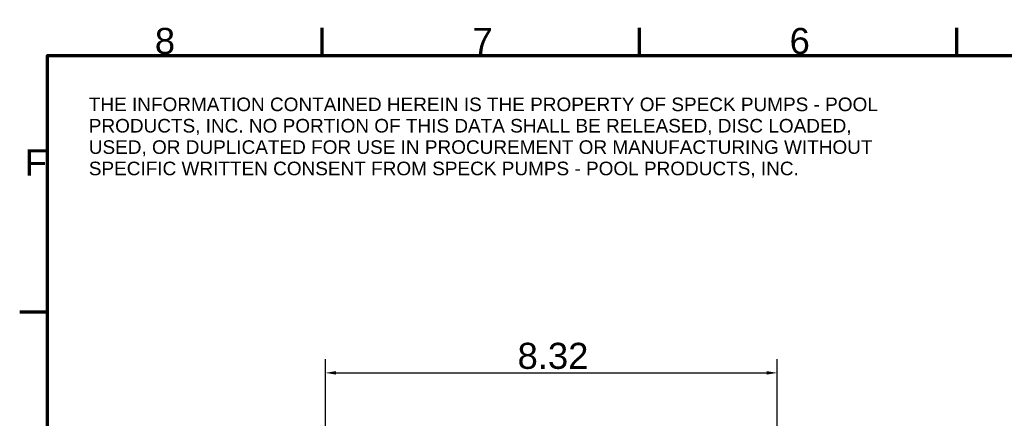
# Model space of a CAD drawing. Header units: inches. Extents: x 0 to 46.8, y 0 to 33.1.
# Tile 11 of 22: x 0.3 to 18.4, y 25.6 to 32.9. Entities that reach past the tile are written whole.
import ezdxf

# ---------------------------------------------------------------- set-up
doc = ezdxf.new("R2010")
doc.units = ezdxf.units.IN
doc.header["$LTSCALE"] = 2
doc.header["$MEASUREMENT"] = 0
for name, color, linetype, lineweight in [('Border (ANSI)', 7, 'Continuous', 70), ('Dimension (ANSI)', 7, 'Continuous', 25), ('Symbol (ANSI)', 7, 'Continuous', 25)]:
    doc.layers.add(name, color=color, linetype=linetype, lineweight=lineweight)
doc.styles.add('Label Text (ANSI)', font='arial.ttf')
doc.styles.add('Note Text (ANSI)', font='arial.ttf')
doc.dimstyles.new('Default (ANSI)', dxfattribs={"dimscale": 2, "dimtxt": 0.24, "dimasz": 0.098425, "dimexe": 0.125, "dimexo": 0.0625, "dimgap": 0.031496, "dimtad": 0, "dimtih": 1, "dimtoh": 1, "dimrnd": 1e-08, "dimzin": 4, "dimdsep": 46, "dimtxsty": 'Note Text (ANSI)', "dimcen": 0.09, "dimdle": 0.393701, "dimclrd": 256, "dimclre": 256, "dimclrt": 256, "dimadec": 0, "dimazin": 1, "dimtfac": 0.5, "dimtofl": 0, "dimtmove": 0, "dimatfit": 3, "dimfxl": 1, "dimtolj": 1, "dimtzin": 4, "dimlwd": -1, "dimlwe": -1, "dimarcsym": 0})

# ---------------------------------------------------------------- blocks, each defined once
blk = doc.blocks.new('Borders Default Border')
at = {"layer": 'Border (ANSI)'}
for p, q in [((2.9232, 16.1417), (2.9232, 16.3975)), ((5.8465, 16.1417), (5.8465, 16.3975)), ((8.7697, 16.1417), (8.7697, 16.3975)), ((0.3937, 13.7795), (0.138, 13.7795))]:
    blk.add_line(p, q, dxfattribs=at)
at = {"layer": 'Border (ANSI)', "flags": 128}
blk.add_lwpolyline([(0.3937, 0.3937), (0.3937, 16.1417), (22.9921, 16.1417), (22.9921, 0.3937), (0.3937, 0.3937)], dxfattribs=at)
at = {"layer": 'Border (ANSI)', "char_height": 0.24, "attachment_point": 7, "style": 'Label Text (ANSI)'}
for s, insert in [('8', (1.3826, 16.1535)), ('7', (4.3083, 16.1575)), ('6', (7.2281, 16.1535)), ('F', (0.1843, 15.0375))]:
    blk.add_mtext(s, dxfattribs=dict(at, insert=insert))
blk = doc.blocks.new('*D17')
at = {"layer": 'Defpoints', "color": 0, "transparency": 16777216}
for p in [(14.229, 26.439), (5.906, 19.033), (14.229, 19.033)]:
    blk.add_point(p, dxfattribs=at)
at = {"layer": 'Dimension (ANSI)', "transparency": 16777216}
for p, q in [((5.906, 19.158), (5.906, 26.689)), ((14.229, 19.158), (14.229, 26.689)), ((6.103, 26.439), (14.032, 26.439))]:
    blk.add_line(p, q, dxfattribs=at)
for points in [[(6.103, 26.472), (6.103, 26.407), (5.906, 26.439)], [(14.032, 26.472), (14.032, 26.407), (14.229, 26.439)]]:
    blk.add_solid(points, dxfattribs=at)
at = {"layer": 'Dimension (ANSI)', "transparency": 16777216, "insert": (9.446, 26.993), "char_height": 0.48, "attachment_point": 1, "style": 'Note Text (ANSI)'}
blk.add_mtext('\\A1;8.32', dxfattribs=at)

msp = doc.modelspace()

# ---------------------------------------------------------------- block references
at = {"xscale": 2, "yscale": 2, "zscale": 2}
msp.add_blockref('Borders Default Border', (0, 0), dxfattribs=at)

# ---------------------------------------------------------------- texts
at = {"layer": 'Symbol (ANSI)', "insert": (1.549, 30.772), "char_height": 0.25, "width": 14.63453, "attachment_point": 4, "line_spacing_factor": 0.944221, "style": 'Note Text (ANSI)'}
msp.add_mtext('\\fArial|b0|i0;\\H0.2500;THE INFORMATION CONTAINED HEREIN IS THE PROPERTY OF SPECK PUMPS - POOL \\PPRODUCTS, INC. NO PORTION OF THIS DATA SHALL BE RELEASED, DISC LOADED, \\PUSED, OR DUPLICATED FOR USE IN PROCUREMENT OR MANUFACTURING WITHOUT \\PSPECIFIC WRITTEN CONSENT FROM SPECK PUMPS - POOL PRODUCTS, INC.', dxfattribs=at)

# ---------------------------------------------------------------- dimensions: what is measured, and where the dimension line sits
at = {"layer": 'Dimension (ANSI)'}
dim = msp.add_linear_dim(base=(14.229, 26.439), p1=(5.906, 19.033), p2=(14.229, 19.033), angle=180, dimstyle='Default (ANSI)', override={"dimgap": 0.031496, "dimtad": 1, "dimtih": 0, "dimtoh": 0, "dimdec": 2, "dimtol": 0, "dimlim": 0, "dimtp": 0, "dimtm": 0, "dimtdec": 2, "dimatfit": 1}, dxfattribs=at)
dim.commit()
dim.dimension.update_dxf_attribs({"geometry": '*D17', "text_midpoint": (10.067, 26.439), "dimtype": 160})

doc.saveas('drawing.dxf')
